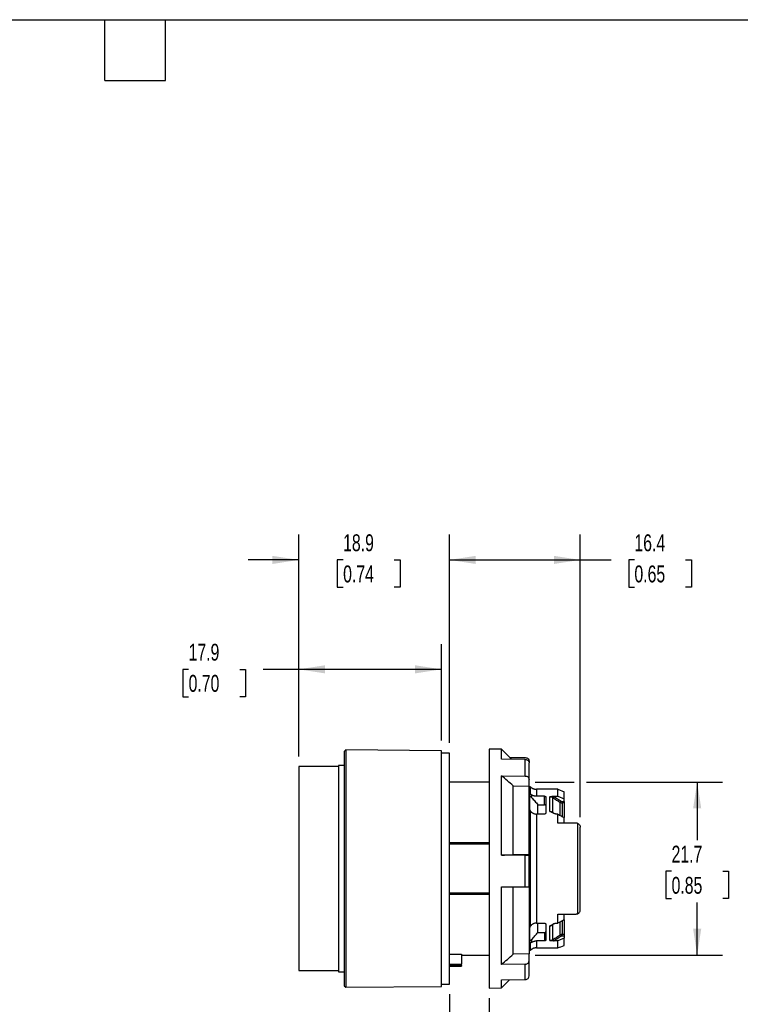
# Model space of a CAD drawing. Header units: millimetres. Extents: x 6 to 273, y 6 to 210.
# Tile 3 of 4: x 125 to 216, y 86 to 210. Entities that reach past the tile are written whole.
import ezdxf

# ---------------------------------------------------------------- set-up
doc = ezdxf.new("R2010")
doc.units = ezdxf.units.MM
doc.linetypes.add('SLD-Solid', pattern=[0])
doc.layers.add('DIMENSIONS', color=140, linetype='SLD-Solid', lineweight=25)
doc.layers.add('TEXT', color=140, linetype='SLD-Solid', lineweight=25)
doc.styles.add('SLDTEXTSTYLE0', font='TXT', dxfattribs={"width": 0.7})
doc.dimstyles.new('SLDDIMSTYLE1', dxfattribs={"dimtxt": 2.158008, "dimasz": 3.302, "dimexe": 0, "dimexo": 0.0625, "dimgap": 0.539502, "dimtad": 0, "dimtih": 1, "dimtoh": 1, "dimrnd": 1e-09, "dimzin": 12, "dimdsep": 46, "dimtxsty": 'SLDTEXTSTYLE0', "dimsah": 1, "dimcen": 0.09, "dimadec": 0, "dimazin": 3, "dimtfac": 1, "dimtofl": 0, "dimtmove": 0, "dimatfit": 3, "dimfxl": 0, "dimfrac": 2, "dimtolj": 1, "dimtzin": 12, "dimarcsym": 0})
doc.dimstyles.new('SLDDIMSTYLE2', dxfattribs={"dimtxt": 2.158008, "dimasz": 3.302, "dimexe": 0, "dimexo": 0.0625, "dimgap": 0.539502, "dimtad": 0, "dimtih": 1, "dimtoh": 1, "dimrnd": 1e-09, "dimzin": 12, "dimdsep": 46, "dimtxsty": 'SLDTEXTSTYLE0', "dimsah": 1, "dimcen": 0.09, "dimadec": 0, "dimazin": 3, "dimtfac": 1, "dimtmove": 0, "dimatfit": 0, "dimfxl": 0, "dimfrac": 2, "dimtolj": 1, "dimtzin": 12, "dimarcsym": 0})
doc.dimstyles.new('SLDDIMSTYLE3', dxfattribs={"dimtxt": 2.158008, "dimasz": 3.302, "dimexe": 0, "dimexo": 0.0625, "dimgap": 0.539502, "dimtad": 0, "dimtih": 1, "dimtoh": 1, "dimrnd": 1e-09, "dimzin": 4, "dimdsep": 46, "dimtxsty": 'SLDTEXTSTYLE0', "dimsah": 1, "dimcen": 0.09, "dimadec": 0, "dimazin": 1, "dimtfac": 1, "dimtmove": 0, "dimatfit": 0, "dimfxl": 0, "dimfrac": 2, "dimtolj": 1, "dimtzin": 12, "dimarcsym": 0})

# ---------------------------------------------------------------- blocks, each defined once
blk = doc.blocks.new('_D_1')
at = {"layer": 'DIMENSIONS'}
for p, q in [((160.22, 117.1), (160.22, 131.2)), ((178.12, 119.09), (178.12, 131.2)), ((146.41, 128.03), (145.69, 128.03)), ((145.69, 128.03), (145.69, 124.6)), ((152.82, 128.03), (153.55, 128.03)), ((153.55, 128.03), (153.55, 124.6)), ((160.22, 128.03), (155.75, 128.03)), ((178.12, 128.03), (160.22, 128.03)), ((145.69, 124.6), (146.41, 124.6)), ((153.55, 124.6), (152.82, 124.6))]:
    blk.add_line(p, q, dxfattribs=at)
for points in [[(160.22, 128.03), (163.53, 127.52), (163.53, 128.54)], [(178.12, 128.03), (174.82, 128.54), (174.82, 127.52)]]:
    blk.add_solid(points, dxfattribs=at)
at = {"layer": 'DIMENSIONS', "char_height": 2.117, "attachment_point": 1, "style": 'SLDTEXTSTYLE0'}
for s, insert in [('17.9', (146.41, 131.24)), ('0.70', (146.41, 127.33))]:
    blk.add_mtext(s, dxfattribs=dict(at, insert=insert))
blk = doc.blocks.new('_D_2')
at = {"layer": 'DIMENSIONS'}
for p, q in [((160.22, 117.1), (160.22, 144.94)), ((179.12, 118.8), (179.12, 144.94)), ((160.22, 141.76), (153.87, 141.76)), ((165.79, 141.76), (165.06, 141.76)), ((165.06, 141.76), (165.06, 138.33)), ((172.2, 141.76), (172.93, 141.76)), ((172.93, 141.76), (172.93, 138.33)), ((179.12, 141.76), (185.47, 141.76)), ((165.06, 138.33), (165.79, 138.33)), ((172.93, 138.33), (172.2, 138.33))]:
    blk.add_line(p, q, dxfattribs=at)
for points in [[(160.22, 141.76), (156.92, 142.27), (156.92, 141.25)], [(179.12, 141.76), (182.43, 141.25), (182.43, 142.27)]]:
    blk.add_solid(points, dxfattribs=at)
at = {"layer": 'DIMENSIONS', "char_height": 2.117, "attachment_point": 1, "style": 'SLDTEXTSTYLE0'}
for s, insert in [('18.9', (165.79, 144.97)), ('0.74', (165.79, 141.06))]:
    blk.add_mtext(s, dxfattribs=dict(at, insert=insert))
blk = doc.blocks.new('_D_3')
at = {"layer": 'DIMENSIONS'}
for p, q in [((179.12, 118.8), (179.12, 144.94)), ((195.52, 109.5), (195.52, 144.94)), ((179.12, 141.76), (195.52, 141.76)), ((195.52, 141.76), (199.4, 141.76)), ((202.32, 141.76), (201.6, 141.76)), ((201.6, 141.76), (201.6, 138.33)), ((208.73, 141.76), (209.46, 141.76)), ((209.46, 141.76), (209.46, 138.33)), ((201.6, 138.33), (202.32, 138.33)), ((209.46, 138.33), (208.73, 138.33))]:
    blk.add_line(p, q, dxfattribs=at)
for points in [[(179.12, 141.76), (182.43, 141.25), (182.43, 142.27)], [(195.52, 141.76), (192.22, 142.27), (192.22, 141.25)]]:
    blk.add_solid(points, dxfattribs=at)
at = {"layer": 'DIMENSIONS', "char_height": 2.117, "attachment_point": 1, "style": 'SLDTEXTSTYLE0'}
for s, insert in [('16.4', (202.32, 144.97)), ('0.65', (202.32, 141.06))]:
    blk.add_mtext(s, dxfattribs=dict(at, insert=insert))
blk = doc.blocks.new('_D_4')
at = {"layer": 'DIMENSIONS'}
for p, q in [((189.88, 113.88), (194.76, 113.88)), ((196.29, 113.88), (213.36, 113.88)), ((210.19, 113.88), (210.19, 106.6)), ((206.98, 102.69), (206.26, 102.69)), ((206.26, 102.69), (206.26, 99.26)), ((213.4, 102.69), (214.12, 102.69)), ((214.12, 102.69), (214.12, 99.26)), ((206.26, 99.26), (206.98, 99.26)), ((214.12, 99.26), (213.4, 99.26)), ((210.19, 92.18), (210.19, 98.78)), ((189.88, 92.18), (213.36, 92.18))]:
    blk.add_line(p, q, dxfattribs=at)
for points in [[(210.19, 113.88), (209.68, 110.58), (210.7, 110.58)], [(210.19, 92.18), (210.7, 95.48), (209.68, 95.48)]]:
    blk.add_solid(points, dxfattribs=at)
at = {"layer": 'DIMENSIONS', "char_height": 2.117, "attachment_point": 1, "style": 'SLDTEXTSTYLE0'}
for s, insert in [('21.7', (206.98, 105.9)), ('0.85', (206.98, 101.99))]:
    blk.add_mtext(s, dxfattribs=dict(at, insert=insert))
blk = doc.blocks.new('_D_5')
at = {"layer": 'DIMENSIONS'}
for p, q in [((179.12, 87.26), (179.12, 74.85)), ((184.12, 86.76), (184.12, 74.85)), ((160.51, 81.76), (159.78, 81.76)), ((159.78, 81.76), (159.78, 78.33)), ((166.92, 81.76), (167.64, 81.76)), ((167.64, 81.76), (167.64, 78.33)), ((159.78, 78.33), (160.51, 78.33)), ((167.64, 78.33), (166.92, 78.33)), ((179.12, 78.03), (172.56, 78.03)), ((184.12, 78.03), (190.47, 78.03))]:
    blk.add_line(p, q, dxfattribs=at)
for points in [[(179.12, 78.03), (175.82, 78.54), (175.82, 77.52)], [(184.12, 78.03), (187.43, 77.52), (187.43, 78.54)]]:
    blk.add_solid(points, dxfattribs=at)
at = {"layer": 'DIMENSIONS', "char_height": 2.117, "attachment_point": 1, "style": 'SLDTEXTSTYLE0'}
for s, insert in [('5.0', (161.4, 84.97)), ('0.20', (160.51, 81.06)), ('MAX PANEL', (155.55, 77.15)), ('THICKNESS', (155.35, 73.72))]:
    blk.add_mtext(s, dxfattribs=dict(at, insert=insert))

msp = doc.modelspace()

# ---------------------------------------------------------------- linework, layer by layer
for p, q in [((166.124, 117.926), (165.924, 117.728)), ((165.924, 117.728), (165.924, 103.028)), ((178.124, 117.822), (166.124, 117.926)), ((166.124, 117.926), (166.124, 88.13)), ((178.124, 88.235), (178.124, 117.822)), ((179.124, 117.528), (178.124, 117.528)), ((179.124, 88.528), (179.124, 117.528)), ((185.65, 118.001), (184.124, 118.028)), ((184.124, 118.028), (184.124, 110.254)), ((186.914, 116.738), (185.65, 118.001)), ((185.65, 116.757), (185.65, 118.001)), ((188.632, 116.712), (185.65, 116.757)), ((186.672, 116.98), (188.632, 116.949)), ((188.632, 114.64), (188.632, 116.712)), ((189.124, 116.493), (189.055, 116.494)), ((189.124, 116.493), (189.124, 116.507)), ((189.124, 116.493), (189.124, 116.334)), ((165.224, 115.828), (160.224, 115.828)), ((160.224, 115.828), (160.224, 103.028)), ((165.924, 115.978), (165.224, 115.978)), ((165.224, 115.978), (165.224, 103.028)), ((184.124, 113.878), (179.124, 113.878)), ((185.65, 114.685), (188.632, 114.64)), ((185.65, 104.717), (185.65, 114.685)), ((189.124, 113.382), (189.124, 114.208)), ((187.124, 104.748), (187.124, 113.412)), ((187.124, 113.412), (189.124, 113.382)), ((189.124, 104.749), (189.124, 113.382)), ((189.281, 113.278), (189.124, 113.278)), ((189.302, 113.263), (189.281, 113.278)), ((189.281, 112.351), (189.281, 113.278)), ((189.302, 112.343), (189.302, 113.263)), ((190.047, 112.978), (190.047, 112.103)), ((192.699, 112.978), (190.047, 112.978)), ((192.699, 112.103), (192.699, 112.978)), ((192.699, 112.978), (193.524, 112.676)), ((189.424, 112.279), (189.424, 111.938)), ((191.024, 112.103), (190.047, 112.103)), ((191.024, 111.044), (191.024, 112.103)), ((191.709, 110.208), (191.709, 112.05)), ((192.109, 110.041), (192.109, 111.926)), ((192.174, 112.103), (192.699, 112.103)), ((192.174, 112.103), (192.209, 112.082)), ((192.699, 112.103), (193.524, 111.772)), ((193.02, 109.702), (193.02, 111.339)), ((193.27, 111.448), (193.524, 111.448)), ((193.524, 111.27), (193.27, 111.27)), ((193.27, 111.27), (193.27, 109.562)), ((193.524, 111.448), (193.524, 111.772)), ((184.124, 110.254), (184.124, 88.028)), ((189.281, 95.772), (189.281, 110.284)), ((189.302, 95.812), (189.302, 110.244)), ((190.224, 109.863), (190.224, 111.044)), ((190.224, 111.044), (191.024, 111.044)), ((192.205, 109.962), (192.109, 110.041)), ((190.047, 109.863), (190.047, 96.194)), ((191.024, 109.863), (190.047, 109.863)), ((192.699, 109.863), (192.575, 109.863)), ((192.699, 108.728), (192.699, 109.863)), ((195.024, 108.728), (192.699, 108.728)), ((195.224, 97.37), (195.224, 108.686)), ((179.124, 106.291), (184.124, 106.291)), ((184.124, 106.11), (179.124, 106.11)), ((188.632, 104.718), (185.65, 104.717)), ((189.124, 104.749), (187.124, 104.748)), ((188.632, 100.719), (188.632, 104.718)), ((189.124, 104.749), (189.124, 104.728)), ((165.924, 103.028), (165.924, 88.328)), ((185.65, 100.717), (188.632, 100.719)), ((185.65, 90.988), (185.65, 100.717)), ((187.124, 92.292), (187.124, 100.718)), ((189.124, 100.729), (189.124, 92.323)), ((184.124, 99.946), (179.124, 99.946)), ((184.124, 99.765), (179.124, 99.765)), ((192.699, 97.328), (195.024, 97.328)), ((192.699, 96.194), (192.699, 97.328)), ((193.27, 96.49), (193.27, 94.786)), ((190.047, 96.194), (191.024, 96.194)), ((190.224, 95.012), (190.224, 96.194)), ((191.709, 94.006), (191.709, 95.848)), ((192.205, 96.093), (192.109, 96.015)), ((192.109, 94.13), (192.109, 96.015)), ((192.575, 96.194), (192.699, 96.194)), ((193.02, 94.717), (193.02, 96.359)), ((189.424, 94.118), (189.424, 93.777)), ((190.047, 93.953), (190.047, 93.078)), ((191.024, 93.953), (190.047, 93.953)), ((190.224, 95.012), (191.024, 95.012)), ((191.024, 95.012), (191.024, 93.953)), ((192.699, 93.953), (192.174, 93.953)), ((193.524, 94.284), (192.699, 93.953)), ((192.699, 93.078), (192.699, 93.953)), ((193.27, 94.786), (193.524, 94.786)), ((193.27, 94.608), (193.524, 94.608)), ((193.524, 94.608), (193.524, 94.284)), ((189.124, 92.778), (189.281, 92.778)), ((189.302, 93.713), (189.281, 93.705)), ((189.281, 92.778), (189.281, 93.705)), ((189.281, 92.778), (189.302, 92.793)), ((189.302, 92.793), (189.302, 93.713)), ((190.047, 93.078), (192.699, 93.078)), ((179.124, 92.282), (180.624, 92.282)), ((180.624, 92.282), (180.624, 91.048)), ((180.624, 92.178), (184.124, 92.178)), ((189.124, 92.323), (187.124, 92.292)), ((189.124, 91.476), (189.124, 92.323)), ((160.224, 90.228), (165.224, 90.228)), ((179.124, 91.048), (180.624, 91.048)), ((180.624, 90.85), (179.124, 90.85)), ((179.124, 90.778), (180.624, 90.778)), ((188.632, 91.034), (185.65, 90.988)), ((188.632, 89.107), (188.632, 91.034)), ((165.224, 90.078), (165.924, 90.078)), ((185.65, 89.061), (188.632, 89.107)), ((185.65, 88.055), (186.672, 89.077)), ((185.65, 88.055), (185.65, 89.061)), ((165.924, 88.328), (166.124, 88.13)), ((166.124, 88.13), (178.124, 88.235)), ((178.124, 88.528), (179.124, 88.528)), ((184.124, 88.028), (185.65, 88.055))]:
    msp.add_line(p, q)
for centre, start, end in [((190.047, 114.328), 235, 236.18309), ((190.047, 91.728), 123.81704, 125)]:
    msp.add_arc(centre, 1.3, start, end)
for points, knots in [([(188.632, 116.949), (188.764, 116.947), (188.891, 116.898), (189.071, 116.735), (189.124, 116.622), (189.124, 116.507)], [0, 0, 0, 0, 0.5, 0.5, 1, 1, 1, 1]), ([(188.632, 116.712), (188.764, 116.71), (188.891, 116.662), (189.071, 116.503), (189.124, 116.393), (189.124, 116.28)], [0, 0, 0, 0, 0.5, 0.5, 1, 1, 1, 1]), ([(188.632, 114.64), (188.764, 114.638), (188.891, 114.59), (189.071, 114.431), (189.124, 114.32), (189.124, 114.208)], [0, 0, 0, 0, 0.5, 0.5, 1, 1, 1, 1]), ([(189.324, 113.217), (189.324, 113.226), (189.324, 113.244), (189.324, 113.247), (189.324, 113.248)], [0, 0, 0, 0, 0.5003846, 1, 1, 1, 1]), ([(189.524, 113.089), (189.512, 113.094), (189.486, 113.106), (189.445, 113.128), (189.41, 113.148), (189.37, 113.176), (189.333, 113.203), (189.327, 113.213), (189.324, 113.217)], [0, 0, 0, 0, 0.11316304, 0.2512964, 0.4253355, 0.50276578, 0.77774721, 1, 1, 1, 1]), ([(189.524, 113.089), (189.55, 113.078), (189.604, 113.055), (189.69, 113.028), (189.794, 113.003), (189.913, 112.983), (190.004, 112.979), (190.047, 112.978)], [0, 0, 0, 0, 0.160359, 0.326054, 0.4978795, 0.7558016, 1, 1, 1, 1]), ([(189.224, 112.286), (189.224, 112.292), (189.226, 112.304), (189.237, 112.321), (189.254, 112.337), (189.272, 112.346), (189.281, 112.351)], [0, 0, 0, 0, 0.2593579, 0.506786, 0.7507326, 1, 1, 1, 1]), ([(189.424, 111.938), (189.408, 111.954), (189.379, 111.986), (189.334, 112.028), (189.296, 112.058), (189.264, 112.078), (189.241, 112.085), (189.226, 112.081), (189.224, 112.07), (189.224, 112.064)], [0, 0, 0, 0, 0.1861739, 0.3532165, 0.5089792, 0.6362014, 0.755591, 0.8743124, 1, 1, 1, 1]), ([(189.424, 112.279), (189.402, 112.292), (189.359, 112.317), (189.321, 112.334), (189.302, 112.343)], [0, 0, 0, 0, 0.5149018, 1, 1, 1, 1]), ([(190.047, 112.103), (190.021, 112.104), (189.968, 112.105), (189.887, 112.114), (189.804, 112.129), (189.697, 112.156), (189.566, 112.2), (189.471, 112.252), (189.424, 112.279)], [0, 0, 0, 0, 0.1204162, 0.244337, 0.3723652, 0.5050478, 0.7508332, 1, 1, 1, 1]), ([(189.424, 111.938), (189.561, 111.786), (189.829, 111.489), (190.094, 111.19), (190.224, 111.044)], [0, 0, 0, 0, 0.5117445, 1, 1, 1, 1]), ([(191.024, 112.103), (191.038, 112.103), (191.065, 112.102), (191.104, 112.097), (191.139, 112.087), (191.178, 112.071), (191.216, 112.045), (191.221, 112.02), (191.224, 112.008)], [0, 0, 0, 0, 0.1259029, 0.2469914, 0.369447, 0.499256, 0.7463786, 1, 1, 1, 1]), ([(191.709, 112.05), (191.75, 112.058), (191.829, 112.074), (191.948, 112.09), (192.063, 112.101), (192.137, 112.103), (192.174, 112.103)], [0, 0, 0, 0, 0.2793512, 0.5370971, 0.7761137, 1, 1, 1, 1]), ([(192.109, 111.926), (192.119, 111.94), (192.148, 111.987), (192.191, 112.053), (192.209, 112.082)], [0, 0, 0, 0, 0.5714286, 1, 1, 1, 1]), ([(192.209, 112.082), (192.364, 111.982), (192.668, 111.787), (192.971, 111.59), (193.12, 111.493)], [0, 0, 0, 0, 0.5078995, 1, 1, 1, 1]), ([(193.02, 111.339), (193.03, 111.354), (193.06, 111.4), (193.102, 111.465), (193.12, 111.493)], [0, 0, 0, 0, 0.5714286, 1, 1, 1, 1]), ([(193.12, 111.493), (193.136, 111.484), (193.166, 111.466), (193.218, 111.451), (193.253, 111.449), (193.27, 111.448)], [0, 0, 0, 0, 0.3394087, 0.6684933, 1, 1, 1, 1]), ([(193.27, 111.27), (193.27, 111.29), (193.27, 111.344), (193.27, 111.417), (193.27, 111.448)], [0, 0, 0, 0, 0.5714286, 1, 1, 1, 1]), ([(193.524, 111.448), (193.524, 111.436), (193.524, 111.411), (193.524, 111.376), (193.524, 111.338), (193.524, 111.299), (193.524, 111.28), (193.524, 111.27)], [0, 0, 0, 0, 0.1670552, 0.3319792, 0.50037, 0.7494363, 1, 1, 1, 1]), ([(193.524, 111.27), (193.524, 111.085), (193.524, 110.713), (193.524, 110.095), (193.524, 109.64), (193.524, 109.454)], [0, 0, 0, 0, 0.37198812, 0.74397625, 1, 1, 1, 1]), ([(189.281, 110.284), (189.272, 110.294), (189.254, 110.314), (189.237, 110.348), (189.226, 110.383), (189.224, 110.408), (189.224, 110.421)], [0, 0, 0, 0, 0.24078532, 0.48370404, 0.73491509, 1, 1, 1, 1]), ([(189.302, 110.244), (189.319, 110.214), (189.352, 110.16), (189.401, 110.114), (189.424, 110.094)], [0, 0, 0, 0, 0.54357525, 1, 1, 1, 1]), ([(189.424, 110.094), (189.455, 110.071), (189.516, 110.025), (189.613, 109.97), (189.716, 109.924), (189.825, 109.89), (189.937, 109.867), (190.011, 109.864), (190.047, 109.863)], [0, 0, 0, 0, 0.1715393, 0.3362236, 0.4957893, 0.67146, 0.8387194, 1, 1, 1, 1]), ([(191.224, 110.936), (191.223, 110.945), (191.221, 110.96), (191.207, 110.981), (191.19, 110.998), (191.16, 111.018), (191.106, 111.039), (191.05, 111.043), (191.024, 111.044)], [0, 0, 0, 0, 0.1535199, 0.2885993, 0.4053248, 0.5038418, 0.7624257, 1, 1, 1, 1]), ([(191.224, 110.07), (191.223, 110.054), (191.221, 110.023), (191.204, 109.977), (191.179, 109.938), (191.148, 109.907), (191.113, 109.883), (191.071, 109.866), (191.039, 109.864), (191.024, 109.863)], [0, 0, 0, 0, 0.1757747, 0.3426221, 0.5060379, 0.6339903, 0.7531389, 0.8790362, 1, 1, 1, 1]), ([(192.088, 110.014), (192.05, 110.037), (191.991, 110.072), (191.898, 110.125), (191.811, 110.169), (191.742, 110.195), (191.709, 110.208)], [0, 0, 0, 0, 0.3159433, 0.4950858, 0.7620512, 1, 1, 1, 1]), ([(191.709, 110.208), (191.733, 110.207), (191.779, 110.205), (191.849, 110.19), (191.917, 110.167), (191.984, 110.134), (192.049, 110.092), (192.089, 110.058), (192.109, 110.041)], [0, 0, 0, 0, 0.1570248, 0.3159074, 0.4782484, 0.6455266, 0.8190627, 1, 1, 1, 1]), ([(192.088, 110.014), (192.09, 110.017), (192.094, 110.022), (192.104, 110.034), (192.109, 110.041)], [0, 0, 0, 0, 0.4239286, 1, 1, 1, 1]), ([(192.575, 109.863), (192.557, 109.863), (192.519, 109.864), (192.46, 109.873), (192.397, 109.887), (192.312, 109.911), (192.205, 109.951), (192.128, 109.993), (192.088, 110.014)], [0, 0, 0, 0, 0.1016109, 0.2119876, 0.3324424, 0.4639867, 0.7235475, 1, 1, 1, 1]), ([(192.699, 109.863), (192.839, 109.788), (193.115, 109.64), (193.389, 109.49), (193.524, 109.416)], [0, 0, 0, 0, 0.507396, 1, 1, 1, 1]), ([(195.224, 108.686), (195.208, 108.693), (195.176, 108.705), (195.126, 108.718), (195.075, 108.727), (195.041, 108.728), (195.024, 108.728)], [0, 0, 0, 0, 0.25515304, 0.50438274, 0.75139628, 1, 1, 1, 1]), ([(195.224, 108.686), (195.241, 108.678), (195.274, 108.662), (195.322, 108.631), (195.366, 108.594), (195.404, 108.554), (195.456, 108.486), (195.513, 108.369), (195.52, 108.277), (195.524, 108.228)], [0, 0, 0, 0, 0.11579605, 0.22297308, 0.32261791, 0.41608049, 0.50499282, 0.73696923, 1, 1, 1, 1]), ([(195.524, 97.828), (195.524, 98.6), (195.524, 99.442), (195.524, 101.199), (195.524, 102.113), (195.524, 103.943), (195.524, 104.857), (195.524, 106.614), (195.524, 107.456), (195.524, 108.228)], [0, 0, 0, 0, 0.25, 0.25, 0.5, 0.5, 0.75, 0.75, 1, 1, 1, 1]), ([(188.632, 104.718), (188.764, 104.718), (188.891, 104.719), (189.071, 104.723), (189.124, 104.726), (189.124, 104.728)], [0, 0, 0, 0, 0.5, 0.5, 1, 1, 1, 1]), ([(160.224, 103.028), (160.224, 101.353), (160.224, 99.678), (160.224, 96.582), (160.224, 95.162), (160.224, 92.792), (160.224, 91.844), (160.224, 90.561), (160.224, 90.228), (160.224, 90.228)], [0, 0, 0, 0, 0.25, 0.25, 0.5, 0.5, 0.75, 0.75, 1, 1, 1, 1]), ([(165.224, 103.028), (165.224, 101.333), (165.224, 99.638), (165.224, 96.506), (165.224, 95.07), (165.224, 92.672), (165.224, 91.713), (165.224, 90.415), (165.224, 90.078), (165.224, 90.078)], [0, 0, 0, 0, 0.25, 0.25, 0.5, 0.5, 0.75, 0.75, 1, 1, 1, 1]), ([(188.632, 100.719), (188.764, 100.719), (188.891, 100.72), (189.071, 100.724), (189.124, 100.726), (189.124, 100.729)], [0, 0, 0, 0, 0.5, 0.5, 1, 1, 1, 1]), ([(195.224, 97.37), (195.243, 97.379), (195.28, 97.397), (195.354, 97.449), (195.444, 97.541), (195.501, 97.665), (195.521, 97.761), (195.523, 97.805), (195.524, 97.828)], [0, 0, 0, 0, 0.1292581, 0.250861, 0.5032997, 0.7551817, 0.8735046, 1, 1, 1, 1]), ([(192.699, 96.194), (192.839, 96.268), (193.115, 96.416), (193.388, 96.566), (193.524, 96.641)], [0, 0, 0, 0, 0.506435, 1, 1, 1, 1]), ([(193.524, 96.602), (193.524, 96.416), (193.524, 95.961), (193.524, 95.343), (193.524, 94.971), (193.524, 94.786)], [0, 0, 0, 0, 0.2560238, 0.6280119, 1, 1, 1, 1]), ([(195.024, 97.328), (195.041, 97.329), (195.075, 97.33), (195.126, 97.338), (195.176, 97.351), (195.208, 97.363), (195.224, 97.37)], [0, 0, 0, 0, 0.2486037, 0.4956173, 0.744847, 1, 1, 1, 1]), ([(189.224, 95.635), (189.224, 95.648), (189.226, 95.673), (189.237, 95.709), (189.254, 95.742), (189.272, 95.762), (189.281, 95.772)], [0, 0, 0, 0, 0.26508491, 0.51629596, 0.75921468, 1, 1, 1, 1]), ([(189.424, 95.962), (189.412, 95.953), (189.389, 95.933), (189.358, 95.897), (189.328, 95.857), (189.311, 95.827), (189.302, 95.812)], [0, 0, 0, 0, 0.2197825, 0.456775, 0.7156336, 1, 1, 1, 1]), ([(190.047, 96.194), (190.017, 96.193), (189.954, 96.191), (189.859, 96.175), (189.763, 96.149), (189.658, 96.109), (189.541, 96.049), (189.464, 95.992), (189.424, 95.962)], [0, 0, 0, 0, 0.1366061, 0.277585, 0.4237385, 0.5758005, 0.7778327, 1, 1, 1, 1]), ([(191.024, 96.194), (191.034, 96.193), (191.055, 96.192), (191.085, 96.184), (191.117, 96.17), (191.149, 96.149), (191.185, 96.111), (191.217, 96.056), (191.222, 96.01), (191.224, 95.986)], [0, 0, 0, 0, 0.0809124, 0.1621902, 0.2474869, 0.3666184, 0.4946597, 0.7402963, 1, 1, 1, 1]), ([(191.709, 95.848), (191.731, 95.856), (191.776, 95.873), (191.842, 95.903), (191.909, 95.937), (191.991, 95.984), (192.05, 96.019), (192.088, 96.042)], [0, 0, 0, 0, 0.1555362, 0.3236325, 0.5049673, 0.6840612, 1, 1, 1, 1]), ([(192.088, 96.042), (192.113, 96.056), (192.163, 96.084), (192.246, 96.12), (192.332, 96.151), (192.417, 96.174), (192.498, 96.19), (192.55, 96.192), (192.575, 96.194)], [0, 0, 0, 0, 0.178227, 0.3559473, 0.5347832, 0.7096066, 0.8637761, 1, 1, 1, 1]), ([(192.088, 96.042), (192.09, 96.04), (192.094, 96.034), (192.104, 96.022), (192.109, 96.015)], [0, 0, 0, 0, 0.4177188, 1, 1, 1, 1]), ([(189.224, 93.992), (189.224, 93.988), (189.225, 93.98), (189.231, 93.973), (189.243, 93.972), (189.264, 93.978), (189.302, 94.002), (189.358, 94.049), (189.401, 94.094), (189.424, 94.118)], [0, 0, 0, 0, 0.0842988, 0.1642523, 0.2435727, 0.3639699, 0.4916744, 0.7282476, 1, 1, 1, 1]), ([(189.424, 94.118), (189.561, 94.27), (189.828, 94.567), (190.094, 94.866), (190.224, 95.012)], [0, 0, 0, 0, 0.5109705, 1, 1, 1, 1]), ([(189.424, 93.777), (189.457, 93.796), (189.523, 93.833), (189.626, 93.877), (189.731, 93.911), (189.836, 93.935), (189.942, 93.95), (190.013, 93.952), (190.047, 93.953)], [0, 0, 0, 0, 0.1741431, 0.3450077, 0.5128078, 0.6777592, 0.8400815, 1, 1, 1, 1]), ([(191.024, 95.012), (191.037, 95.012), (191.063, 95.013), (191.102, 95.02), (191.139, 95.03), (191.177, 95.047), (191.214, 95.077), (191.22, 95.104), (191.224, 95.12)], [0, 0, 0, 0, 0.1173084, 0.2387747, 0.3655467, 0.4986351, 0.7129691, 1, 1, 1, 1]), ([(191.224, 94.048), (191.223, 94.042), (191.222, 94.029), (191.211, 94.012), (191.194, 93.996), (191.161, 93.977), (191.106, 93.957), (191.051, 93.954), (191.024, 93.953)], [0, 0, 0, 0, 0.1302415, 0.254785, 0.3776958, 0.5031983, 0.75426, 1, 1, 1, 1]), ([(191.709, 94.006), (191.737, 94.007), (191.793, 94.009), (191.876, 94.025), (191.957, 94.05), (192.036, 94.084), (192.085, 94.115), (192.109, 94.13)], [0, 0, 0, 0, 0.1958286, 0.3930554, 0.5923875, 0.794495, 1, 1, 1, 1]), ([(192.174, 93.953), (192.145, 93.953), (192.086, 93.954), (191.996, 93.961), (191.903, 93.972), (191.806, 93.987), (191.742, 94), (191.709, 94.006)], [0, 0, 0, 0, 0.1782836, 0.3656244, 0.5639732, 0.7749757, 1, 1, 1, 1]), ([(192.109, 94.13), (192.264, 94.229), (192.568, 94.424), (192.871, 94.62), (193.02, 94.717)], [0, 0, 0, 0, 0.50742197, 1, 1, 1, 1]), ([(192.209, 93.975), (192.191, 94.003), (192.148, 94.069), (192.119, 94.116), (192.109, 94.13)], [0, 0, 0, 0, 0.4285714, 1, 1, 1, 1]), ([(193.12, 94.563), (193.096, 94.6), (193.054, 94.665), (193.027, 94.706), (193.02, 94.717)], [0, 0, 0, 0, 0.5714286, 1, 1, 1, 1]), ([(193.27, 94.608), (193.27, 94.65), (193.27, 94.722), (193.27, 94.771), (193.27, 94.786)], [0, 0, 0, 0, 0.5714286, 1, 1, 1, 1]), ([(193.524, 94.786), (193.524, 94.78), (193.524, 94.767), (193.524, 94.742), (193.524, 94.708), (193.524, 94.663), (193.524, 94.627), (193.524, 94.608)], [0, 0, 0, 0, 0.1670552, 0.3319792, 0.50037, 0.7494363, 1, 1, 1, 1]), ([(189.281, 93.705), (189.272, 93.71), (189.254, 93.719), (189.237, 93.735), (189.226, 93.752), (189.224, 93.764), (189.224, 93.77)], [0, 0, 0, 0, 0.2492674, 0.493214, 0.7406421, 1, 1, 1, 1]), ([(189.424, 93.777), (189.411, 93.77), (189.388, 93.756), (189.355, 93.739), (189.326, 93.724), (189.31, 93.717), (189.302, 93.713)], [0, 0, 0, 0, 0.2932913, 0.5572987, 0.7925959, 1, 1, 1, 1]), ([(189.324, 92.839), (189.324, 92.841), (189.326, 92.844), (189.337, 92.855), (189.356, 92.87), (189.38, 92.887), (189.41, 92.908), (189.445, 92.928), (189.486, 92.95), (189.512, 92.962), (189.524, 92.967)], [0, 0, 0, 0, 0.105388, 0.222802, 0.3534811, 0.4983224, 0.5765108, 0.7491775, 0.8869463, 1, 1, 1, 1]), ([(189.324, 92.839), (189.324, 92.83), (189.324, 92.812), (189.324, 92.809), (189.324, 92.808)], [0, 0, 0, 0, 0.5003846, 1, 1, 1, 1]), ([(190.047, 93.078), (190.012, 93.077), (189.942, 93.076), (189.835, 93.062), (189.73, 93.04), (189.625, 93.009), (189.558, 92.981), (189.524, 92.967)], [0, 0, 0, 0, 0.1958193, 0.3937159, 0.593703, 0.7957933, 1, 1, 1, 1]), ([(188.632, 91.034), (188.764, 91.036), (188.891, 91.085), (189.071, 91.248), (189.124, 91.361), (189.124, 91.476)], [0, 0, 0, 0, 0.5, 0.5, 1, 1, 1, 1]), ([(180.624, 90.85), (180.624, 90.855), (180.624, 90.879), (180.624, 90.951), (180.624, 91), (180.624, 91.048)], [0, 0, 0, 0, 0.5, 0.5, 1, 1, 1, 1]), ([(180.624, 90.85), (180.624, 90.838), (180.624, 90.816), (180.624, 90.795), (180.624, 90.78), (180.624, 90.779), (180.624, 90.778)], [0, 0, 0, 0, 0.2506411, 0.500733, 0.7504583, 1, 1, 1, 1]), ([(188.632, 89.107), (188.764, 89.109), (188.891, 89.158), (189.071, 89.321), (189.124, 89.434), (189.124, 89.549)], [0, 0, 0, 0, 0.5, 0.5, 1, 1, 1, 1])]:
    msp.add_open_spline(points, degree=3, knots=knots)
for points in [[(189.124, 114.208), (189.124, 115.054), (189.124, 115.752), (189.124, 116.28)], [(187.124, 113.412), (186.633, 113.836), (186.142, 114.261), (185.65, 114.685)], [(193.524, 111.772), (193.524, 112.254), (193.524, 112.562), (193.524, 112.676)], [(189.224, 110.421), (189.224, 111.182), (189.224, 111.814), (189.224, 112.286)], [(189.281, 112.351), (189.288, 112.348), (189.295, 112.346), (189.302, 112.343)], [(191.224, 112.008), (191.224, 111.518), (191.224, 110.86), (191.224, 110.07)], [(191.709, 112.05), (191.85, 112.05), (191.991, 112.005), (192.109, 111.926)], [(192.109, 111.926), (192.413, 111.731), (192.717, 111.536), (193.02, 111.339)], [(193.02, 111.339), (193.094, 111.295), (193.182, 111.27), (193.27, 111.27)], [(189.302, 110.244), (189.295, 110.257), (189.288, 110.271), (189.281, 110.284)], [(193.524, 108.728), (193.524, 108.965), (193.524, 109.195), (193.524, 109.416)], [(185.65, 104.717), (186.142, 104.727), (186.633, 104.737), (187.124, 104.748)], [(189.124, 100.729), (189.124, 102.052), (189.124, 103.398), (189.124, 104.728)], [(193.524, 96.641), (193.524, 96.861), (193.524, 97.091), (193.524, 97.328)], [(189.224, 93.77), (189.224, 94.242), (189.224, 94.874), (189.224, 95.635)], [(189.281, 95.772), (189.288, 95.785), (189.295, 95.799), (189.302, 95.812)], [(191.224, 95.986), (191.224, 95.196), (191.224, 94.538), (191.224, 94.048)], [(191.709, 95.848), (191.855, 95.848), (191.997, 95.913), (192.109, 96.015)], [(192.174, 93.953), (192.186, 93.96), (192.198, 93.967), (192.209, 93.975)], [(192.209, 93.975), (192.513, 94.17), (192.817, 94.366), (193.12, 94.563)], [(193.27, 94.786), (193.182, 94.786), (193.094, 94.761), (193.02, 94.717)], [(193.12, 94.563), (193.164, 94.592), (193.217, 94.608), (193.27, 94.608)], [(193.524, 93.38), (193.524, 93.495), (193.524, 93.802), (193.524, 94.284)], [(192.699, 93.078), (192.974, 93.179), (193.249, 93.279), (193.524, 93.38)], [(185.65, 90.988), (186.142, 91.422), (186.633, 91.857), (187.124, 92.292)], [(189.124, 89.549), (189.124, 90.025), (189.124, 90.674), (189.124, 91.476)]]:
    msp.add_open_spline(points, degree=3)
at = {"layer": 'TEXT'}
for p, q in [((6.35, 209.55), (273.05, 209.55)), ((135.89, 201.93), (135.89, 209.55)), ((143.51, 201.93), (143.51, 209.55)), ((135.89, 201.93), (143.51, 201.93))]:
    msp.add_line(p, q, dxfattribs=at)

# ---------------------------------------------------------------- dimensions: what is measured, and where the dimension line sits
at = {"layer": 'DIMENSIONS'}
for base, p1, p2, dimstyle, picture, middle in [((179.124, 141.763), (160.224, 115.828), (179.124, 117.528), 'SLDDIMSTYLE2', '_D_2', (168.996, 141.763)), ((195.524, 141.763), (179.124, 117.528), (195.524, 108.228), 'SLDDIMSTYLE1', '_D_3', (205.527, 141.763)), ((160.224, 128.028), (178.124, 117.822), (160.224, 115.828), 'SLDDIMSTYLE1', '_D_1', (149.618, 128.028))]:
    dim = msp.add_linear_dim(base=base, p1=p1, p2=p2, dimstyle=dimstyle, dxfattribs=at)
    dim.commit()
    dim.dimension.update_dxf_attribs({"geometry": picture, "text_midpoint": middle, "dimtype": 160})
dim = msp.add_linear_dim(base=(210.189, 92.178), p1=(188.606, 113.878), p2=(188.606, 92.178), angle=90, dimstyle='SLDDIMSTYLE1', dxfattribs=at)
dim.commit()
dim.dimension.update_dxf_attribs({"geometry": '_D_4', "text_midpoint": (210.189, 102.688), "dimtype": 160})
dim = msp.add_linear_dim(base=(184.124, 78.028), p1=(179.124, 88.528), p2=(184.124, 88.028), text='<>\\PMAX PANEL\\PTHICKNESS', dimstyle='SLDDIMSTYLE3', dxfattribs=at)
dim.commit()
dim.dimension.update_dxf_attribs({"geometry": '_D_5', "text_midpoint": (163.712, 78.028), "dimtype": 160})

doc.saveas('drawing.dxf')
